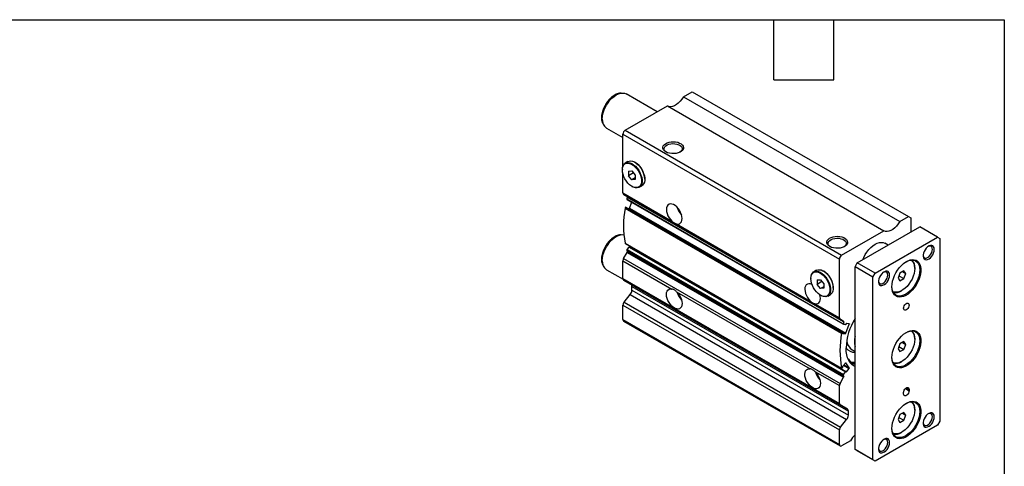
# Model space of a CAD drawing. Header units: millimetres. Extents: x 32 to 1365, y 32 to 1048.
# Tile 5 of 5: x 741 to 1365, y 765 to 1048. Entities that reach past the tile are written whole.
import ezdxf

# ---------------------------------------------------------------- set-up
doc = ezdxf.new("R2010")
doc.units = ezdxf.units.MM
doc.header["$LTSCALE"] = 5
doc.linetypes.add('SLD-Solid', pattern=[0])
doc.layers.add('TEXT', color=140, linetype='SLD-Solid', lineweight=25)

msp = doc.modelspace()

# ---------------------------------------------------------------- linework, layer by layer
for p, q in [((1122.484, 1001.192), (1121.418, 1001.046)), ((1145.265, 989.298), (1125.581, 1000.662)), ((1161.857, 998.877), (1167.414, 1002.085)), ((1161.857, 998.877), (1299.036, 919.685)), ((1167.414, 1002.085), (1304.593, 922.893)), ((1124.988, 977.593), (1151.758, 993.047)), ((1151.758, 993.047), (1288.937, 913.855)), ((1110.667, 982.423), (1111.074, 981.427)), ((1113.082, 979.011), (1123.574, 972.954)), ((1123.574, 975.143), (1260.753, 895.951)), ((1123.574, 955.033), (1123.574, 975.143)), ((1124.988, 977.593), (1262.167, 898.401)), ((1126.715, 957.781), (1125.018, 956.802)), ((1131.353, 957.22), (1131.141, 957.343)), ((1123.185, 952.75), (1123.185, 952.505)), ((1123.574, 937.85), (1123.574, 949.817)), ((1127.109, 951.654), (1129.231, 951.843)), ((1127.109, 951.654), (1127.109, 948.825)), ((1130.216, 950.618), (1127.109, 948.825)), ((1129.231, 946.186), (1127.109, 948.825)), ((1129.231, 951.843), (1131.352, 949.204)), ((1131.352, 949.204), (1131.352, 946.376)), ((1131.352, 947.411), (1129.231, 946.186)), ((1131.352, 946.376), (1129.231, 946.186)), ((1133.867, 941.473), (1135.565, 942.452)), ((1137.398, 946.504), (1137.398, 946.749)), ((1123.574, 937.85), (1154.602, 919.938)), ((1123.988, 936.935), (1261.167, 857.743)), ((1126.239, 935.635), (1123.988, 936.935)), ((1129.23, 942.034), (1129.442, 941.911)), ((1126.048, 934.105), (1263.227, 854.913)), ((1126.136, 933.747), (1263.315, 854.555)), ((1126.239, 935.635), (1263.417, 856.444)), ((1126.324, 935.269), (1263.503, 856.077)), ((1127.644, 928.128), (1129.149, 932.007)), ((1124.888, 928.177), (1262.066, 848.986)), ((1125.411, 928.751), (1262.589, 849.56)), ((1125.411, 928.751), (1125.568, 928.737)), ((1125.568, 928.737), (1262.746, 849.546)), ((1262.79, 849.532), (1125.612, 928.724)), ((1127.041, 927.899), (1127.354, 927.871)), ((1127.354, 927.871), (1264.533, 848.679)), ((1127.644, 928.128), (1264.823, 848.936)), ((1157.599, 918.208), (1242.284, 869.321)), ((1299.036, 919.685), (1304.593, 922.893)), ((1304.593, 922.893), (1306.007, 922.077)), ((1306.007, 922.077), (1306.007, 913.096)), ((1122.484, 911.372), (1121.418, 911.227)), ((1262.167, 898.401), (1288.937, 913.855)), ((1272.066, 893.502), (1311.664, 916.362)), ((1322.978, 909.831), (1311.664, 916.362)), ((1124.888, 906.044), (1262.066, 826.852)), ((1124.984, 905.893), (1262.163, 826.701)), ((1283.38, 886.971), (1322.978, 909.831)), ((1291.636, 904.8), (1289.629, 905.958)), ((1322.978, 909.831), (1324.392, 909.014)), ((1324.392, 909.014), (1324.392, 793.065)), ((1123.988, 896.248), (1126.239, 900.146)), ((1126.048, 901.456), (1263.227, 822.265)), ((1126.209, 902.023), (1127.46, 903.578)), ((1126.209, 902.023), (1263.388, 822.831)), ((1126.239, 900.146), (1263.417, 820.954)), ((1126.324, 900.611), (1263.503, 821.42)), ((1127.46, 903.578), (1264.639, 824.386)), ((1264.895, 824.495), (1127.716, 903.687)), ((1128.092, 903.658), (1128.334, 903.959)), ((1128.092, 903.658), (1265.271, 824.466)), ((1110.667, 892.603), (1111.074, 891.608)), ((1123.574, 894.854), (1154.602, 876.941)), ((1123.574, 883.55), (1123.574, 894.854)), ((1123.988, 896.248), (1261.167, 817.056)), ((1260.753, 858.659), (1260.753, 895.951)), ((1270.652, 891.053), (1272.066, 893.502)), ((1283.38, 886.971), (1272.066, 893.502)), ((1113.082, 889.191), (1123.64, 883.096)), ((1246.216, 888.795), (1244.519, 887.815)), ((1250.854, 888.234), (1250.642, 888.356)), ((1281.966, 884.522), (1270.652, 891.053)), ((1270.652, 775.104), (1270.652, 891.053)), ((1281.966, 884.522), (1283.38, 886.971)), ((1299.126, 887.079), (1297.901, 883.922)), ((1301.575, 888.493), (1299.126, 887.079)), ((1300.678, 887.975), (1302.8, 886.75)), ((1302.8, 886.75), (1301.575, 888.493)), ((1301.575, 883.593), (1302.8, 886.75)), ((1308.482, 890.03), (1308.482, 890.438)), ((1123.574, 883.55), (1260.753, 804.359)), ((1123.988, 882.635), (1261.167, 803.443)), ((1128.609, 879.966), (1123.988, 882.635)), ((1128.609, 879.966), (1265.788, 800.774)), ((1242.686, 883.763), (1242.686, 883.518)), ((1246.61, 882.667), (1248.732, 882.857)), ((1246.61, 882.667), (1246.61, 879.839)), ((1249.717, 881.632), (1246.61, 879.839)), ((1248.732, 877.2), (1246.61, 879.839)), ((1248.732, 882.857), (1250.853, 880.218)), ((1250.853, 880.218), (1250.853, 877.389)), ((1281.966, 768.573), (1281.966, 884.522)), ((1297.901, 883.922), (1299.126, 882.179)), ((1298.469, 885.386), (1301.575, 883.593)), ((1299.126, 882.179), (1301.575, 883.593)), ((1129.231, 878.593), (1266.409, 799.401)), ((1129.231, 876.122), (1129.231, 878.593)), ((1129.231, 876.122), (1266.409, 796.931)), ((1157.599, 875.212), (1242.284, 826.324)), ((1250.853, 878.424), (1248.732, 877.2)), ((1250.853, 877.389), (1248.732, 877.2)), ((1256.899, 877.518), (1256.899, 877.763)), ((1299.998, 875.742), (1300.352, 875.946)), ((1124.281, 868.551), (1128.17, 873.388)), ((1124.281, 868.551), (1261.46, 789.359)), ((1128.17, 873.388), (1265.349, 794.197)), ((1245.28, 867.591), (1260.753, 858.659)), ((1248.731, 873.047), (1248.943, 872.925)), ((1253.369, 872.486), (1255.066, 873.466)), ((1123.574, 866.728), (1260.753, 787.537)), ((1123.574, 857.561), (1123.574, 866.728)), ((1123.574, 857.561), (1260.753, 778.37)), ((1123.988, 856.646), (1261.167, 777.454)), ((1263.417, 856.444), (1261.167, 857.743)), ((1266.955, 854.921), (1265.271, 855.071)), ((1266.453, 854.966), (1267.032, 854.631)), ((1262.589, 849.56), (1262.746, 849.546)), ((1262.824, 849.256), (1262.771, 849.119)), ((1262.771, 848.874), (1262.849, 848.829)), ((1262.849, 848.829), (1264.533, 848.679)), ((1264.639, 854.421), (1263.388, 854.533)), ((1264.823, 848.936), (1267.032, 854.631)), ((1264.981, 854.814), (1264.928, 854.678)), ((1301.575, 843.583), (1299.126, 842.169)), ((1300.678, 843.065), (1302.8, 841.84)), ((1302.8, 841.84), (1301.575, 843.583)), ((1308.482, 845.121), (1308.482, 845.529)), ((1268.797, 838.435), (1270.652, 837.364)), ((1299.126, 842.169), (1297.901, 839.012)), ((1297.901, 839.012), (1299.126, 837.27)), ((1298.469, 840.477), (1301.575, 838.684)), ((1299.126, 837.27), (1301.575, 838.684)), ((1301.575, 838.684), (1302.8, 841.84)), ((1264.533, 830.007), (1262.849, 827.912)), ((1264.745, 830.129), (1264.823, 830.084)), ((1267.032, 826.941), (1264.823, 830.084)), ((1299.998, 830.833), (1300.352, 831.037)), ((1245.28, 824.594), (1260.753, 815.662)), ((1262.746, 827.077), (1262.589, 826.882)), ((1262.771, 827.532), (1262.824, 827.457)), ((1263.388, 822.831), (1264.639, 824.386)), ((1263.409, 828.608), (1266.955, 826.561)), ((1263.642, 828.898), (1267.032, 826.941)), ((1264.928, 824.464), (1264.981, 824.389)), ((1265.271, 824.466), (1266.955, 826.561)), ((1261.167, 817.056), (1263.417, 820.954)), ((1260.753, 804.359), (1260.753, 815.662)), ((1301.411, 810.419), (1301.411, 811.235)), ((1301.778, 812.692), (1301.752, 812.636)), ((1302.577, 813.828), (1304.947, 812.46)), ((1303.179, 814.297), (1304.947, 813.276)), ((1304.947, 813.276), (1304.947, 812.46)), ((1265.788, 800.774), (1261.167, 803.443)), ((1266.409, 796.931), (1266.409, 799.401)), ((1308.482, 800.211), (1308.482, 800.619)), ((1261.46, 789.359), (1265.349, 794.197)), ((1299.126, 797.259), (1297.901, 794.102)), ((1297.901, 794.102), (1299.126, 792.36)), ((1298.469, 795.567), (1301.575, 793.774)), ((1301.575, 798.673), (1299.126, 797.259)), ((1299.126, 792.36), (1301.575, 793.774)), ((1300.678, 798.155), (1302.8, 796.93)), ((1302.8, 796.93), (1301.575, 798.673)), ((1301.575, 793.774), (1302.8, 796.93)), ((1324.392, 793.065), (1322.978, 790.616)), ((1260.753, 778.37), (1260.753, 787.537)), ((1322.978, 790.616), (1283.38, 767.756)), ((1267.724, 780.761), (1262.167, 777.553)), ((1299.998, 785.923), (1300.352, 786.127)), ((1281.966, 768.573), (1270.652, 775.104)), ((1272.066, 774.287), (1270.652, 775.104)), ((1283.38, 767.756), (1272.066, 774.287)), ((1283.38, 767.756), (1281.966, 768.573))]:
    msp.add_line(p, q)
at = {"flags": 128}
for points in [[(1110.119, 985.538), (1110.227, 987.143), (1110.547, 988.831), (1111.073, 990.559), (1111.789, 992.28), (1112.678, 993.952), (1113.716, 995.53), (1114.877, 996.974), (1116.13, 998.247), (1117.443, 999.314), (1118.783, 1000.15), (1120.113, 1000.731), (1121.218, 1001.016)], [(1110.492, 984.734), (1110.601, 986.393), (1110.925, 988.137), (1111.456, 989.924), (1112.18, 991.707), (1113.081, 993.445), (1114.136, 995.094), (1115.318, 996.614), (1116.6, 997.967), (1117.949, 999.119), (1119.331, 1000.043), (1120.714, 1000.715), (1122.063, 1001.12), (1123.344, 1001.247), (1124.527, 1001.093), (1125.581, 1000.662)], [(1121.218, 1001.016), (1121.401, 1001.044), (1121.418, 1001.046)], [(1161.857, 998.877), (1160.908, 997.393), (1159.832, 996.042), (1158.661, 994.867), (1157.432, 993.905), (1156.184, 993.184), (1154.955, 992.728), (1153.784, 992.551), (1152.707, 992.658), (1151.859, 992.989)], [(1110.51, 982.851), (1110.227, 984.058), (1110.119, 985.538)], [(1110.667, 982.423), (1110.547, 982.74), (1110.51, 982.851)], [(1150.742, 963.886), (1149.851, 964.526), (1149.219, 965.261), (1148.875, 966.058), (1148.837, 966.879), (1149.105, 967.686), (1149.667, 968.44), (1150.497, 969.107), (1151.556, 969.655), (1152.794, 970.06), (1154.154, 970.301), (1155.572, 970.367), (1156.981, 970.256), (1158.317, 969.973), (1159.515, 969.531), (1160.521, 968.95), (1161.287, 968.258), (1161.778, 967.488), (1161.97, 966.674), (1161.854, 965.855), (1161.437, 965.07), (1160.737, 964.355), (1159.787, 963.744), (1158.631, 963.265), (1157.325, 962.941), (1155.928, 962.786), (1154.506, 962.808), (1153.125, 963.006), (1151.851, 963.371), (1150.742, 963.886)], [(1151.065, 963.711), (1150.523, 964.138), (1149.962, 964.833), (1149.693, 965.584), (1149.732, 966.351), (1150.075, 967.092), (1150.706, 967.767), (1151.589, 968.34), (1152.678, 968.78), (1153.913, 969.063), (1155.227, 969.174), (1156.551, 969.107), (1157.812, 968.866), (1158.943, 968.463), (1159.882, 967.921), (1160.58, 967.268), (1160.998, 966.54), (1161.114, 965.776), (1160.921, 965.017), (1160.431, 964.304), (1159.722, 963.711)], [(1123.185, 952.75), (1123.298, 954.052), (1123.633, 955.177), (1124.178, 956.083), (1124.914, 956.738), (1125.813, 957.119), (1126.843, 957.211), (1127.967, 957.012), (1129.145, 956.527), (1130.333, 955.776), (1131.49, 954.785), (1132.572, 953.589), (1133.541, 952.233), (1134.362, 950.765), (1135.005, 949.237), (1135.447, 947.707), (1135.672, 946.228), (1135.672, 944.854), (1135.447, 943.635), (1135.005, 942.615), (1134.362, 941.83), (1133.541, 941.31), (1132.572, 941.073), (1131.49, 941.127), (1130.333, 941.47), (1129.442, 941.911)], [(1123.185, 952.505), (1123.294, 953.763), (1123.618, 954.85), (1124.145, 955.725), (1124.855, 956.358), (1125.724, 956.726), (1126.719, 956.815), (1127.805, 956.622), (1128.943, 956.154), (1130.091, 955.428), (1131.208, 954.471), (1132.254, 953.316), (1133.19, 952.005), (1133.983, 950.587), (1134.604, 949.112), (1135.032, 947.633), (1135.249, 946.204), (1135.249, 944.877), (1135.032, 943.699), (1134.604, 942.713), (1133.983, 941.956), (1133.19, 941.453), (1132.254, 941.224), (1131.208, 941.276), (1130.091, 941.608), (1128.943, 942.207), (1127.805, 943.053), (1126.719, 944.114), (1125.724, 945.352), (1124.855, 946.723), (1124.145, 948.176), (1123.618, 949.66), (1123.294, 951.121), (1123.185, 952.505)], [(1126.715, 957.781), (1127.51, 958.099), (1128.54, 958.191), (1129.665, 957.991), (1130.842, 957.507), (1132.03, 956.756), (1133.187, 955.764), (1134.269, 954.569), (1135.238, 953.212), (1136.059, 951.744), (1136.702, 950.217), (1137.144, 948.686), (1137.369, 947.208), (1137.369, 945.834), (1137.144, 944.615), (1136.702, 943.595), (1136.059, 942.81), (1135.565, 942.452)], [(1157.599, 918.208), (1158.549, 918.14), (1159.392, 918.351), (1160.09, 918.834), (1160.613, 919.567), (1160.938, 920.516), (1161.05, 921.642), (1160.946, 922.894), (1160.628, 924.218), (1160.112, 925.555), (1159.419, 926.846), (1158.581, 928.035), (1157.634, 929.07), (1156.619, 929.906), (1155.582, 930.504), (1154.568, 930.84), (1153.621, 930.899), (1152.782, 930.677), (1152.09, 930.185), (1151.574, 929.445), (1151.256, 928.488), (1151.151, 927.357), (1151.264, 926.101), (1151.588, 924.776), (1152.111, 923.44), (1152.81, 922.151), (1153.652, 920.967), (1154.602, 919.938)], [(1125.568, 928.737), (1125.601, 928.729), (1125.612, 928.724)], [(1299.036, 919.685), (1298.087, 918.201), (1297.01, 916.851), (1295.839, 915.676), (1294.611, 914.713), (1293.363, 913.992), (1292.134, 913.537), (1290.963, 913.36), (1289.886, 913.467), (1288.937, 913.855)], [(1110.119, 895.719), (1110.227, 897.324), (1110.547, 899.012), (1111.073, 900.739), (1111.789, 902.461), (1112.678, 904.132), (1113.716, 905.711), (1114.877, 907.155), (1116.13, 908.427), (1117.443, 909.495), (1118.783, 910.33), (1120.113, 910.912), (1121.218, 911.196)], [(1110.492, 894.914), (1110.601, 896.574), (1110.925, 898.318), (1111.456, 900.104), (1112.18, 901.888), (1113.081, 903.626), (1114.136, 905.275), (1115.318, 906.794), (1116.6, 908.147), (1117.949, 909.3), (1119.331, 910.223), (1120.714, 910.896), (1122.063, 911.301), (1123.344, 911.427), (1124.145, 911.356)], [(1121.218, 911.196), (1121.401, 911.224), (1121.418, 911.227)], [(1254.687, 903.88), (1253.795, 904.52), (1253.163, 905.255), (1252.82, 906.052), (1252.782, 906.873), (1253.05, 907.68), (1253.612, 908.434), (1254.442, 909.101), (1255.5, 909.649), (1256.739, 910.054), (1258.099, 910.295), (1259.516, 910.361), (1260.926, 910.25), (1262.261, 909.967), (1263.46, 909.525), (1264.466, 908.944), (1265.232, 908.252), (1265.722, 907.482), (1265.914, 906.668), (1265.799, 905.849), (1265.381, 905.064), (1264.681, 904.35), (1263.731, 903.738), (1262.576, 903.259), (1261.269, 902.935), (1259.872, 902.78), (1258.45, 902.802), (1257.07, 903), (1255.795, 903.365), (1254.687, 903.88)], [(1255.01, 903.705), (1254.468, 904.132), (1253.906, 904.827), (1253.638, 905.578), (1253.676, 906.345), (1254.02, 907.086), (1254.651, 907.761), (1255.534, 908.334), (1256.622, 908.774), (1257.857, 909.057), (1259.172, 909.168), (1260.496, 909.101), (1261.757, 908.86), (1262.888, 908.457), (1263.827, 907.915), (1264.525, 907.262), (1264.943, 906.534), (1265.058, 905.77), (1264.866, 905.011), (1264.375, 904.298), (1263.667, 903.705)], [(1275.627, 895.558), (1276.229, 897.004), (1277.13, 898.742), (1278.185, 900.391), (1279.367, 901.911), (1280.649, 903.263), (1281.997, 904.416), (1283.38, 905.34), (1284.763, 906.012), (1286.111, 906.417), (1287.393, 906.544), (1288.575, 906.389), (1289.629, 905.958)], [(1127.46, 903.578), (1127.498, 903.62), (1127.538, 903.654), (1127.58, 903.679), (1127.621, 903.695), (1127.66, 903.701), (1127.695, 903.696), (1127.716, 903.687)], [(1313.798, 898.345), (1313.813, 898.205), (1314.031, 897.434), (1314.45, 896.88), (1315.039, 896.584), (1315.755, 896.569), (1316.545, 896.836), (1317.349, 897.364), (1318.109, 898.114), (1318.768, 899.032), (1319.277, 900.048), (1319.598, 901.088), (1319.708, 902.074)], [(1320.857, 902.074), (1320.746, 903.025), (1320.419, 903.788), (1319.898, 904.315), (1319.216, 904.573), (1318.414, 904.546), (1317.543, 904.235), (1316.659, 903.661), (1315.816, 902.858), (1315.067, 901.877), (1314.461, 900.781), (1314.034, 899.638), (1313.813, 898.519), (1313.813, 897.496), (1314.034, 896.632), (1314.461, 895.982), (1315.067, 895.586), (1315.816, 895.469), (1316.659, 895.64), (1317.543, 896.086), (1318.414, 896.78), (1319.216, 897.679), (1319.898, 898.726), (1320.419, 899.854), (1320.746, 900.994), (1320.857, 902.074)], [(1319.708, 902.074), (1319.598, 902.933), (1319.277, 903.602), (1318.768, 904.03), (1318.109, 904.187), (1317.349, 904.06), (1317.021, 903.927)], [(1110.51, 893.032), (1110.227, 894.238), (1110.119, 895.719)], [(1110.667, 892.603), (1110.547, 892.921), (1110.51, 893.032)], [(1293.987, 878.396), (1294.094, 880.079), (1294.415, 881.847), (1294.941, 883.658), (1295.66, 885.47), (1296.556, 887.24), (1297.606, 888.928), (1298.788, 890.493), (1300.072, 891.9), (1301.429, 893.114), (1302.827, 894.107), (1304.233, 894.857), (1305.615, 895.345), (1306.939, 895.56), (1308.176, 895.498), (1309.295, 895.158), (1310.271, 894.551), (1311.08, 893.689), (1311.705, 892.593), (1312.13, 891.289), (1312.344, 889.807), (1312.344, 888.182), (1312.13, 886.451), (1311.705, 884.657), (1311.08, 882.84), (1310.271, 881.043), (1309.295, 879.309), (1308.176, 877.678), (1306.939, 876.188), (1305.615, 874.874), (1304.233, 873.767), (1302.827, 872.893), (1301.429, 872.272), (1300.072, 871.919), (1298.788, 871.843), (1297.606, 872.044), (1296.556, 872.519), (1295.66, 873.256), (1294.941, 874.237), (1294.415, 875.441), (1294.094, 876.838), (1293.987, 878.396)], [(1302.999, 894.212), (1304.208, 894.787), (1305.557, 895.191), (1306.838, 895.318), (1308.021, 895.164), (1309.075, 894.733), (1309.976, 894.035), (1310.701, 893.087), (1311.232, 891.914), (1311.555, 890.544), (1311.664, 889.01), (1311.555, 887.35), (1311.232, 885.606), (1310.701, 883.82), (1309.976, 882.036), (1309.075, 880.298), (1308.021, 878.649), (1306.838, 877.129), (1305.557, 875.777), (1304.208, 874.624), (1302.825, 873.7), (1301.443, 873.028), (1300.094, 872.623), (1298.813, 872.496), (1297.63, 872.651), (1296.575, 873.082), (1295.675, 873.78), (1294.95, 874.727), (1294.419, 875.9), (1294.095, 877.271), (1293.988, 878.604)], [(1306.125, 895.281), (1306.768, 894.808), (1307.502, 893.934), (1308.042, 892.825), (1308.371, 891.512), (1308.482, 890.03), (1308.371, 888.421), (1308.042, 886.727), (1307.502, 884.995), (1306.768, 883.273), (1305.858, 881.607), (1304.798, 880.042), (1303.617, 878.622), (1302.347, 877.385), (1301.022, 876.365), (1299.679, 875.59), (1298.354, 875.081), (1297.084, 874.851), (1295.903, 874.907), (1294.843, 875.248), (1294.626, 875.362)], [(1242.686, 883.763), (1242.799, 885.066), (1243.134, 886.19), (1243.679, 887.097), (1244.415, 887.752), (1245.314, 888.133), (1246.344, 888.225), (1247.469, 888.025), (1248.646, 887.541), (1249.834, 886.789), (1250.991, 885.798), (1252.073, 884.603), (1253.042, 883.246), (1253.863, 881.778), (1254.506, 880.251), (1254.948, 878.72), (1255.173, 877.241), (1255.173, 875.868), (1254.948, 874.648), (1254.506, 873.628), (1253.863, 872.844), (1253.042, 872.324), (1252.073, 872.086), (1250.991, 872.14), (1249.834, 872.484), (1248.943, 872.925)], [(1242.686, 883.518), (1242.795, 884.777), (1243.119, 885.863), (1243.646, 886.739), (1244.356, 887.372), (1245.225, 887.74), (1246.22, 887.829), (1247.306, 887.636), (1248.444, 887.168), (1249.592, 886.442), (1250.709, 885.484), (1251.755, 884.329), (1252.691, 883.019), (1253.484, 881.6), (1254.105, 880.125), (1254.533, 878.646), (1254.75, 877.217), (1254.75, 875.89), (1254.533, 874.713), (1254.105, 873.727), (1253.484, 872.969), (1252.691, 872.466), (1251.755, 872.237), (1250.709, 872.289), (1249.592, 872.621), (1248.444, 873.221), (1247.306, 874.066), (1246.22, 875.128), (1245.225, 876.366), (1244.356, 877.736), (1243.646, 879.19), (1243.119, 880.674), (1242.795, 882.134), (1242.686, 883.518)], [(1246.216, 888.795), (1247.011, 889.112), (1248.041, 889.204), (1249.166, 889.005), (1250.343, 888.52), (1251.532, 887.769), (1252.688, 886.778), (1253.77, 885.582), (1254.739, 884.226), (1255.56, 882.758), (1256.203, 881.231), (1256.645, 879.7), (1256.87, 878.221), (1256.87, 876.847), (1256.645, 875.628), (1256.203, 874.608), (1255.56, 873.824), (1255.066, 873.466)], [(1292.572, 885.745), (1292.461, 886.697), (1292.135, 887.46), (1291.614, 887.987), (1290.931, 888.245), (1290.129, 888.218), (1289.259, 887.907), (1288.374, 887.332), (1287.531, 886.53), (1286.783, 885.549), (1286.177, 884.453), (1285.75, 883.31), (1285.529, 882.191), (1285.529, 881.168), (1285.75, 880.304), (1286.177, 879.653), (1286.783, 879.258), (1287.531, 879.141), (1288.374, 879.312), (1289.259, 879.758), (1290.129, 880.452), (1290.931, 881.351), (1291.614, 882.397), (1292.135, 883.526), (1292.461, 884.666), (1292.572, 885.745)], [(1291.424, 885.745), (1291.314, 886.605), (1290.993, 887.273), (1290.484, 887.702), (1289.825, 887.859), (1289.065, 887.732), (1288.736, 887.599)], [(1243.397, 879.824), (1243.263, 879.887), (1242.249, 880.223), (1241.302, 880.282), (1240.464, 880.06), (1239.771, 879.568), (1239.255, 878.828), (1238.937, 877.871), (1238.832, 876.74), (1238.945, 875.484), (1239.27, 874.159), (1239.793, 872.823), (1240.491, 871.534), (1241.333, 870.349), (1242.284, 869.321)], [(1285.514, 882.017), (1285.529, 881.877), (1285.746, 881.105), (1286.165, 880.552), (1286.755, 880.256), (1287.471, 880.241), (1288.261, 880.508), (1289.065, 881.036), (1289.825, 881.786), (1290.484, 882.704), (1290.993, 883.72), (1291.314, 884.759), (1291.424, 885.745)], [(1157.599, 875.212), (1158.549, 874.183), (1159.392, 872.998), (1160.09, 871.709), (1160.613, 870.373), (1160.938, 869.048), (1161.05, 867.793), (1160.946, 866.661), (1160.628, 865.705), (1160.112, 864.964), (1159.419, 864.472), (1158.581, 864.251), (1157.634, 864.309), (1156.619, 864.645), (1155.582, 865.244), (1154.568, 866.079), (1153.621, 867.114), (1152.782, 868.303), (1152.09, 869.595), (1151.574, 870.932), (1151.256, 872.255), (1151.151, 873.507), (1151.264, 874.633), (1151.588, 875.583), (1152.111, 876.315), (1152.81, 876.798), (1153.652, 877.01), (1154.602, 876.941)], [(1245.28, 867.591), (1246.231, 867.522), (1247.073, 867.734), (1247.771, 868.217), (1248.294, 868.949), (1248.619, 869.899), (1248.732, 871.025), (1248.627, 872.277), (1248.422, 873.214)], [(1301.411, 864.719), (1301.518, 865.478), (1301.825, 866.27), (1302.295, 866.997), (1302.872, 867.572), (1303.486, 867.927), (1304.063, 868.017), (1304.533, 867.833), (1304.84, 867.396), (1304.947, 866.76), (1304.84, 866), (1304.533, 865.209), (1304.063, 864.482), (1303.486, 863.906), (1302.872, 863.552), (1302.295, 863.461), (1301.825, 863.645), (1301.518, 864.082), (1301.411, 864.719)], [(1263.388, 854.533), (1263.339, 854.544), (1263.297, 854.567), (1263.262, 854.603), (1263.236, 854.649), (1263.219, 854.705), (1263.211, 854.769), (1263.214, 854.839), (1263.227, 854.913)], [(1266.955, 854.921), (1266.989, 854.912), (1267.017, 854.894), (1267.039, 854.866), (1267.054, 854.829), (1267.06, 854.786), (1267.059, 854.737), (1267.05, 854.685), (1267.032, 854.631)], [(1262.849, 848.829), (1262.815, 848.838), (1262.787, 848.857), (1262.765, 848.885), (1262.75, 848.921), (1262.743, 848.965), (1262.745, 849.013), (1262.754, 849.066), (1262.771, 849.119)], [(1262.746, 849.546), (1262.78, 849.537), (1262.809, 849.519), (1262.831, 849.491), (1262.845, 849.454), (1262.852, 849.411), (1262.851, 849.362), (1262.841, 849.31), (1262.824, 849.256)], [(1293.987, 833.487), (1294.094, 835.169), (1294.415, 836.937), (1294.941, 838.748), (1295.66, 840.56), (1296.556, 842.331), (1297.606, 844.018), (1298.788, 845.584), (1300.072, 846.99), (1301.429, 848.204), (1302.827, 849.197), (1304.233, 849.947), (1305.615, 850.435), (1306.939, 850.65), (1308.176, 850.588), (1309.295, 850.249), (1310.271, 849.641), (1311.08, 848.779), (1311.705, 847.683), (1312.13, 846.379), (1312.344, 844.897), (1312.344, 843.272), (1312.13, 841.542), (1311.705, 839.747), (1311.08, 837.93), (1310.271, 836.134), (1309.295, 834.399), (1308.176, 832.768), (1306.939, 831.278), (1305.615, 829.964), (1304.233, 828.857), (1302.827, 827.983), (1301.429, 827.362), (1300.072, 827.009), (1298.788, 826.933), (1297.606, 827.134), (1296.556, 827.609), (1295.66, 828.346), (1294.941, 829.328), (1294.415, 830.531), (1294.094, 831.929), (1293.987, 833.487)], [(1302.999, 849.302), (1304.208, 849.877), (1305.557, 850.281), (1306.838, 850.408), (1308.021, 850.254), (1309.075, 849.823), (1309.976, 849.125), (1310.701, 848.178), (1311.232, 847.004), (1311.555, 845.634), (1311.664, 844.1), (1311.555, 842.441), (1311.232, 840.696), (1310.701, 838.91), (1309.976, 837.126), (1309.075, 835.388), (1308.021, 833.739), (1306.838, 832.22), (1305.557, 830.867), (1304.208, 829.715), (1302.825, 828.791), (1301.443, 828.118), (1300.094, 827.713), (1298.813, 827.587), (1297.63, 827.741), (1296.575, 828.172), (1295.675, 828.87), (1294.95, 829.817), (1294.419, 830.991), (1294.095, 832.361), (1293.988, 833.694)], [(1306.125, 850.371), (1306.768, 849.898), (1307.502, 849.024), (1308.042, 847.915), (1308.371, 846.602), (1308.482, 845.121), (1308.371, 843.511), (1308.042, 841.817), (1307.502, 840.085), (1306.768, 838.363), (1305.858, 836.697), (1304.798, 835.133), (1303.617, 833.713), (1302.347, 832.476), (1301.022, 831.456), (1299.679, 830.68), (1298.354, 830.171), (1297.084, 829.941), (1295.903, 829.997), (1294.843, 830.338), (1294.626, 830.452)], [(1270.652, 827.556), (1270.033, 827.918), (1268.744, 828.926), (1267.627, 830.184), (1266.694, 831.676), (1265.958, 833.387), (1265.425, 835.294), (1265.103, 837.377), (1264.995, 839.61)], [(1264.533, 830.007), (1264.571, 830.048), (1264.611, 830.083), (1264.653, 830.108), (1264.694, 830.124), (1264.733, 830.129), (1264.768, 830.125), (1264.798, 830.109), (1264.823, 830.084)], [(1270.652, 829.504), (1269.56, 829.758), (1268.573, 830.126)], [(1245.28, 824.594), (1246.231, 823.566), (1247.073, 822.381), (1247.771, 821.092), (1248.294, 819.756), (1248.619, 818.431), (1248.732, 817.175), (1248.627, 816.044), (1248.309, 815.087), (1247.793, 814.347), (1247.1, 813.855), (1246.262, 813.633), (1245.315, 813.692), (1244.301, 814.028), (1243.263, 814.627), (1242.249, 815.462), (1241.302, 816.497), (1240.464, 817.686), (1239.771, 818.978), (1239.255, 820.314), (1238.937, 821.638), (1238.832, 822.89), (1238.945, 824.016), (1239.27, 824.966), (1239.793, 825.698), (1240.491, 826.181), (1241.333, 826.393), (1242.284, 826.324)], [(1262.589, 826.882), (1262.513, 826.8), (1262.43, 826.736), (1262.347, 826.695), (1262.268, 826.678), (1262.196, 826.686), (1262.137, 826.72), (1262.093, 826.776), (1262.066, 826.852)], [(1264.639, 824.386), (1264.676, 824.428), (1264.717, 824.462), (1264.758, 824.488), (1264.799, 824.504), (1264.838, 824.509), (1264.874, 824.504), (1264.904, 824.489), (1264.928, 824.464)], [(1265.271, 824.466), (1265.233, 824.425), (1265.192, 824.39), (1265.151, 824.365), (1265.11, 824.349), (1265.071, 824.343), (1265.036, 824.348), (1265.005, 824.364), (1264.981, 824.389)], [(1301.411, 811.235), (1301.518, 811.995), (1301.825, 812.786), (1302.295, 813.513), (1302.872, 814.089), (1303.486, 814.443), (1304.063, 814.534), (1304.533, 814.35), (1304.84, 813.913), (1304.947, 813.276)], [(1304.947, 812.46), (1304.84, 811.7), (1304.533, 810.909), (1304.063, 810.182), (1303.486, 809.606), (1302.872, 809.252), (1302.295, 809.161), (1301.825, 809.345), (1301.518, 809.782), (1301.411, 810.419)], [(1293.987, 788.577), (1294.094, 790.26), (1294.415, 792.027), (1294.941, 793.838), (1295.66, 795.65), (1296.556, 797.421), (1297.606, 799.109), (1298.788, 800.674), (1300.072, 802.08), (1301.429, 803.294), (1302.827, 804.288), (1304.233, 805.037), (1305.615, 805.525), (1306.939, 805.741), (1308.176, 805.678), (1309.295, 805.339), (1310.271, 804.731), (1311.08, 803.87), (1311.705, 802.774), (1312.13, 801.469), (1312.344, 799.987), (1312.344, 798.362), (1312.13, 796.632), (1311.705, 794.837), (1311.08, 793.021), (1310.271, 791.224), (1309.295, 789.49), (1308.176, 787.858), (1306.939, 786.368), (1305.615, 785.054), (1304.233, 783.947), (1302.827, 783.073), (1301.429, 782.452), (1300.072, 782.1), (1298.788, 782.023), (1297.606, 782.225), (1296.556, 782.699), (1295.66, 783.436), (1294.941, 784.418), (1294.415, 785.621), (1294.094, 787.019), (1293.987, 788.577)], [(1302.999, 804.393), (1304.208, 804.967), (1305.557, 805.372), (1306.838, 805.499), (1308.021, 805.344), (1309.075, 804.913), (1309.976, 804.215), (1310.701, 803.268), (1311.232, 802.095), (1311.555, 800.724), (1311.664, 799.19), (1311.555, 797.531), (1311.232, 795.786), (1310.701, 794), (1309.976, 792.216), (1309.075, 790.478), (1308.021, 788.829), (1306.838, 787.31), (1305.557, 785.957), (1304.208, 784.805), (1302.825, 783.881), (1301.443, 783.208), (1300.094, 782.804), (1298.813, 782.677), (1297.63, 782.831), (1296.575, 783.262), (1295.675, 783.96), (1294.95, 784.908), (1294.419, 786.081), (1294.095, 787.451), (1293.988, 788.784)], [(1306.125, 805.461), (1306.768, 804.989), (1307.502, 804.114), (1308.042, 803.005), (1308.371, 801.692), (1308.482, 800.211), (1308.371, 798.601), (1308.042, 796.907), (1307.502, 795.176), (1306.768, 793.453), (1305.858, 791.787), (1304.798, 790.223), (1303.617, 788.803), (1302.347, 787.566), (1301.022, 786.546), (1299.679, 785.771), (1298.354, 785.261), (1297.084, 785.031), (1295.903, 785.088), (1294.843, 785.428), (1294.626, 785.542)], [(1313.798, 792.195), (1313.813, 792.054), (1314.031, 791.283), (1314.45, 790.73), (1315.039, 790.434), (1315.755, 790.419), (1316.545, 790.685), (1317.349, 791.213), (1318.109, 791.964), (1318.768, 792.881), (1319.277, 793.898), (1319.598, 794.937), (1319.708, 795.923)], [(1320.857, 795.923), (1320.746, 796.875), (1320.419, 797.638), (1319.898, 798.165), (1319.216, 798.423), (1318.414, 798.396), (1317.543, 798.085), (1316.659, 797.51), (1315.816, 796.707), (1315.067, 795.727), (1314.461, 794.631), (1314.034, 793.488), (1313.813, 792.369), (1313.813, 791.346), (1314.034, 790.482), (1314.461, 789.831), (1315.067, 789.436), (1315.816, 789.319), (1316.659, 789.489), (1317.543, 789.936), (1318.414, 790.63), (1319.216, 791.529), (1319.898, 792.575), (1320.419, 793.704), (1320.746, 794.844), (1320.857, 795.923)], [(1319.708, 795.923), (1319.598, 796.783), (1319.277, 797.451), (1318.768, 797.88), (1318.109, 798.037), (1317.349, 797.91), (1317.021, 797.777)], [(1292.572, 779.595), (1292.461, 780.546), (1292.135, 781.31), (1291.614, 781.837), (1290.931, 782.095), (1290.129, 782.068), (1289.259, 781.757), (1288.374, 781.182), (1287.531, 780.379), (1286.783, 779.399), (1286.177, 778.303), (1285.75, 777.159), (1285.529, 776.041), (1285.529, 775.018), (1285.75, 774.153), (1286.177, 773.503), (1286.783, 773.107), (1287.531, 772.991), (1288.374, 773.161), (1289.259, 773.608), (1290.129, 774.302), (1290.931, 775.201), (1291.614, 776.247), (1292.135, 777.376), (1292.461, 778.516), (1292.572, 779.595)], [(1291.424, 779.595), (1291.314, 780.454), (1290.993, 781.123), (1290.484, 781.552), (1289.825, 781.708), (1289.065, 781.582), (1288.736, 781.449)], [(1285.514, 775.867), (1285.529, 775.726), (1285.746, 774.955), (1286.165, 774.401), (1286.755, 774.106), (1287.471, 774.091), (1288.261, 774.357), (1289.065, 774.885), (1289.825, 775.636), (1290.484, 776.553), (1290.993, 777.569), (1291.314, 778.609), (1291.424, 779.595)]]:
    msp.add_lwpolyline(points, dxfattribs=at)
for centre, radius, start, end in [((1116.588, 984.044), 6.135, 173.549066, 235.138754), ((1126.644, 975.003), 3.074, 122.605478, 177.394522), ((1124.382, 946.216), 13.027, 2.347222, 57.647401), ((1124.575, 937.752), 1.006, 174.379621, 234.301959), ((1126.351, 933.99), 0.325, 159.207285, 228.40719), ((1217.439, 913.011), 93.794, 166.272516, 167.003327), ((1126.026, 935.392), 0.323, 337.524807, 48.86642), ((1187.719, 917.111), 63.799, 170.010909, 189.989091), ((1125.53, 928.117), 0.645, 100.641676, 174.680333), ((1127.301, 928.223), 0.356, 278.604537, 344.523654), ((1169.014, 931.975), 11.609, 195.446762, 224.547861), ((1125.096, 906.07), 0.21, 187.173505, 237.810252), ((1126.711, 901.574), 0.674, 138.180286, 190.051705), ((1162.742, 912.998), 38.466, 197.461064, 198.785013), ((1125.731, 900.48), 0.607, 326.606727, 12.484397), ((1127.813, 903.868), 0.349, 294.048715, 323.09803), ((1116.588, 894.225), 6.135, 173.549066, 235.138754), ((1126.458, 894.755), 2.886, 148.856273, 178.043502), ((1263.823, 895.812), 3.074, 122.605478, 177.394522), ((1301.667, 890.825), 6.826, 356.757812, 41.170169), ((1243.883, 877.229), 13.027, 2.347222, 57.647401), ((1124.575, 883.452), 1.006, 174.379621, 234.301959), ((1127.729, 878.74), 1.509, 354.379622, 54.301962), ((1124.631, 876.334), 4.605, 320.226031, 357.360596), ((1169.014, 878.084), 11.609, 195.446762, 224.547861), ((1296.323, 881.109), 6.505, 257.67513, 304.407643), ((1126.64, 866.587), 3.07, 140.226035, 177.360599), ((1124.554, 857.453), 0.986, 173.701152, 234.986667), ((1261.754, 858.56), 1.006, 174.379621, 234.301959), ((1354.618, 833.819), 93.794, 166.272516, 167.003327), ((1263.205, 856.2), 0.323, 337.524807, 48.86642), ((1265.324, 854.719), 0.356, 98.607477, 164.535406), ((1302.982, 838.201), 38.013, 148.26605, 177.876329), ((1324.898, 837.919), 63.799, 170.010909, 189.989091), ((1262.708, 848.926), 0.645, 100.641676, 174.680333), ((1264.48, 849.031), 0.356, 278.604537, 344.523654), ((1264.585, 854.773), 0.356, 278.620809, 344.531806), ((1301.667, 845.915), 6.826, 356.757812, 41.170169), ((1272.896, 844.798), 7.57, 185.658162, 237.21044), ((1286.77, 843.692), 16.471, 168.11765, 191.88235), ((1270.354, 843.555), 6.702, 216.912742, 272.548414), ((1273.472, 836.977), 8.417, 210.380858, 250.427206), ((1268.217, 843.257), 12.789, 269.622065, 280.977915), ((1296.323, 836.199), 6.505, 257.67513, 304.407643), ((1256.696, 827.466), 11.609, 195.446762, 224.547861), ((1262.493, 827.327), 0.356, 315.462537, 21.372462), ((1263.103, 827.662), 0.356, 135.478508, 201.376365), ((1266.701, 826.811), 0.356, 315.472865, 21.396796), ((1263.89, 822.382), 0.674, 138.180286, 190.051705), ((1299.921, 833.807), 38.466, 197.461064, 198.785013), ((1262.91, 821.289), 0.607, 326.606727, 12.484397), ((1263.636, 815.564), 2.886, 148.856273, 178.043502), ((1301.667, 801.005), 6.826, 356.757812, 41.170169), ((1261.754, 804.26), 1.006, 174.379621, 234.301959), ((1264.907, 799.549), 1.509, 354.379622, 54.301962), ((1261.81, 797.143), 4.605, 320.226031, 357.360596), ((1263.819, 787.396), 3.07, 140.226035, 177.360599), ((1281.796, 772.833), 16.152, 133.627455, 150.604812), ((1296.323, 791.29), 6.505, 257.67513, 304.407643), ((1261.615, 778.23), 0.873, 170.785963, 309.203285)]:
    msp.add_arc(centre, radius, start, end)
for points, knots in [([(1121.194, 1000.983), (1120.995, 1000.955), (1120.361, 1000.867), (1119.271, 1000.456), (1117.942, 999.768), (1116.63, 998.838), (1115.371, 997.71), (1114.195, 996.41), (1113.126, 994.97), (1112.187, 993.423), (1111.396, 991.802), (1110.771, 990.14), (1110.331, 988.473), (1110.102, 987.004), (1110.078, 986.121), (1110.068, 985.763)], [0, 0, 0, 0, 0.03641397, 0.11639448, 0.19836504, 0.2812735, 0.36422837, 0.44695355, 0.52945841, 0.6118491, 0.69426717, 0.77682924, 0.85968456, 0.94298933, 1, 1, 1, 1]), ([(1110.068, 985.763), (1110.075, 985.488), (1110.096, 984.695), (1110.22, 983.726), (1110.45, 983.107), (1110.518, 982.925)], [0, 0, 0, 0, 0.2728568, 0.7863216, 1, 1, 1, 1]), ([(1154.602, 919.938), (1154.846, 919.708), (1155.099, 919.502), (1155.609, 919.129), (1155.867, 918.962), (1156.377, 918.668), (1156.626, 918.543), (1157.115, 918.339), (1157.355, 918.259), (1157.599, 918.208)], [0, 0, 0, 0, 0.25, 0.25, 0.5, 0.5, 0.75, 0.75, 1, 1, 1, 1]), ([(1121.194, 911.163), (1120.995, 911.136), (1120.361, 911.048), (1119.271, 910.636), (1117.942, 909.949), (1116.63, 909.018), (1115.371, 907.89), (1114.195, 906.59), (1113.126, 905.151), (1112.187, 903.604), (1111.396, 901.983), (1110.771, 900.321), (1110.331, 898.654), (1110.102, 897.184), (1110.078, 896.302), (1110.068, 895.943)], [0, 0, 0, 0, 0.036414, 0.1163945, 0.198365, 0.2812735, 0.3642284, 0.4469536, 0.5294584, 0.6118491, 0.6942672, 0.7768292, 0.8596846, 0.9429893, 1, 1, 1, 1]), ([(1110.068, 895.943), (1110.075, 895.668), (1110.096, 894.875), (1110.22, 893.906), (1110.45, 893.287), (1110.518, 893.106)], [0, 0, 0, 0, 0.27285685, 0.78632161, 1, 1, 1, 1]), ([(1157.599, 875.212), (1157.355, 875.442), (1157.114, 875.654), (1156.624, 876.038), (1156.373, 876.21), (1155.863, 876.504), (1155.607, 876.625), (1155.099, 876.818), (1154.846, 876.89), (1154.602, 876.941)], [0, 0, 0, 0, 0.25, 0.25, 0.5, 0.5, 0.75, 0.75, 1, 1, 1, 1]), ([(1242.284, 869.321), (1242.527, 869.091), (1242.78, 868.885), (1243.29, 868.512), (1243.548, 868.345), (1244.058, 868.05), (1244.307, 867.925), (1244.796, 867.721), (1245.037, 867.642), (1245.28, 867.591)], [0, 0, 0, 0, 0.25, 0.25, 0.5, 0.5, 0.75, 0.75, 1, 1, 1, 1]), ([(1245.28, 824.594), (1245.037, 824.824), (1244.796, 825.037), (1244.305, 825.421), (1244.054, 825.593), (1243.544, 825.887), (1243.288, 826.007), (1242.78, 826.201), (1242.527, 826.273), (1242.284, 826.324)], [0, 0, 0, 0, 0.25, 0.25, 0.5, 0.5, 0.75, 0.75, 1, 1, 1, 1])]:
    msp.add_open_spline(points, degree=3, knots=knots)
at = {"layer": 'TEXT'}
for p, q in [((31.75, 1047.75), (1365.25, 1047.75)), ((1219.2, 1009.65), (1219.2, 1047.75)), ((1257.3, 1009.65), (1257.3, 1047.75)), ((1365.25, 1047.75), (1365.25, 31.75)), ((1219.2, 1009.65), (1257.3, 1009.65))]:
    msp.add_line(p, q, dxfattribs=at)

doc.saveas('drawing.dxf')
